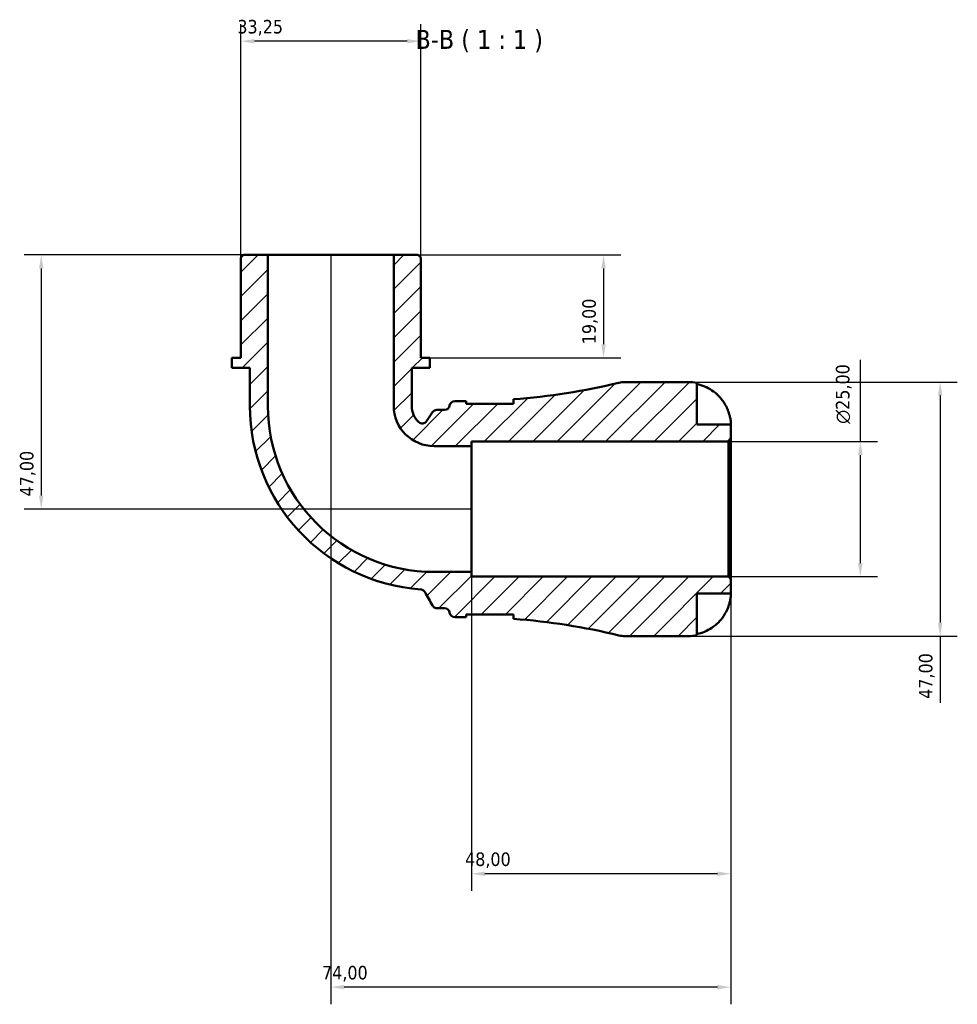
# Model space of a CAD drawing. Header units: millimetres. Extents: x 0 to 902, y 0 to 849.
# Tile 4 of 6: x 308 to 481, y 667 to 849. Entities that reach past the tile are written whole.
import ezdxf

# ---------------------------------------------------------------- set-up
doc = ezdxf.new("R2010")
doc.units = ezdxf.units.MM
for name, color, linetype, lineweight in [('Dimension (ISO)', 7, 'Continuous', 25), ('Hatch (ISO)', 7, 'Continuous', 18), ('Symbol (ISO)', 7, 'Continuous', 25), ('Visible (ISO)', 7, 'Continuous', 50)]:
    doc.layers.add(name, color=color, linetype=linetype, lineweight=lineweight)
doc.styles.add('Label Text (ISO)', font='tahoma.ttf')
doc.styles.add('Note Text (ISO)', font='tahoma.ttf')
doc.dimstyles.new('Default (ISO)', dxfattribs={"dimtxt": 2.5, "dimasz": 2.5, "dimexe": 3.174999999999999, "dimexo": 0, "dimgap": 0.762, "dimtad": 1, "dimrnd": 1e-08, "dimzin": 0, "dimtxsty": 'Note Text (ISO)', "dimcen": 0.09, "dimdle": 10, "dimclrd": 256, "dimclre": 256, "dimclrt": 232, "dimazin": 0, "dimtfac": 1.402080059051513, "dimtmove": 0, "dimatfit": 3, "dimfxl": 1, "dimtolj": 1, "dimtzin": 0, "dimlwd": -1, "dimlwe": -1, "dimarcsym": 0})

# ---------------------------------------------------------------- blocks, each defined once
blk = doc.blocks.new('*D7')
at = {"layer": 'Defpoints', "color": 0, "transparency": 16777216}
for p in [(438.721407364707, 770.7451511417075), (463.130676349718, 770.7451511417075), (438.721407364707, 745.7451511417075)]:
    blk.add_point(p, dxfattribs=at)
at = {"layer": 'Dimension (ISO)', "transparency": 16777216}
for p, q in [((463.130676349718, 770.7451511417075), (463.130676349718, 785.8795519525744)), ((438.721407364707, 770.7451511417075), (466.305676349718, 770.7451511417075)), ((463.130676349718, 748.2451511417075), (463.130676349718, 768.2451511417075)), ((438.721407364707, 745.7451511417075), (466.305676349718, 745.7451511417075))]:
    blk.add_line(p, q, dxfattribs=at)
for points in [[(462.7140096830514, 768.2451511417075), (463.5473430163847, 768.2451511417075), (463.130676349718, 770.7451511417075)], [(462.7140096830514, 748.2451511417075), (463.5473430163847, 748.2451511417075), (463.130676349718, 745.7451511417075)]]:
    blk.add_solid(points, dxfattribs=at)
at = {"layer": 'Dimension (ISO)', "color": 232, "true_color": 0xca0064, "transparency": 16777216, "insert": (458.6071784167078, 774.0071511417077), "char_height": 2.5, "attachment_point": 1, "rotation": 90, "style": 'Note Text (ISO)'}
blk.add_mtext('\\A1;\\fAIGDT|b0|i0;\\H2.5000;\\ln\\fTahoma|b0|i0;\\H2.5000;25,00', dxfattribs=at)
blk = doc.blocks.new('*D8')
at = {"layer": 'Defpoints', "color": 0, "transparency": 16777216}
for p in [(348.566907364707, 844.7901511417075), (348.566907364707, 804.7751511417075), (381.815907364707, 804.7751511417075)]:
    blk.add_point(p, dxfattribs=at)
at = {"layer": 'Dimension (ISO)', "transparency": 16777216}
for p, q in [((348.566907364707, 804.7751511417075), (348.566907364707, 847.9651511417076)), ((381.815907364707, 804.7751511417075), (381.815907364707, 847.9651511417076)), ((379.315907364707, 844.7901511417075), (351.0669073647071, 844.7901511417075))]:
    blk.add_line(p, q, dxfattribs=at)
for points in [[(351.0669073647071, 845.2068178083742), (351.0669073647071, 844.3734844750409), (348.566907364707, 844.7901511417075)], [(379.315907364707, 845.2068178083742), (379.315907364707, 844.3734844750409), (381.815907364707, 844.7901511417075)]]:
    blk.add_solid(points, dxfattribs=at)
at = {"layer": 'Dimension (ISO)', "color": 232, "true_color": 0xca0064, "transparency": 16777216, "insert": (347.9054822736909, 848.7254217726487), "char_height": 2.5, "attachment_point": 1, "style": 'Note Text (ISO)'}
blk.add_mtext('\\A1;33,25', dxfattribs=at)
blk = doc.blocks.new('*D9')
at = {"layer": 'Defpoints', "color": 0, "transparency": 16777216}
for p in [(376.8285573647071, 805.2451511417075), (383.4783573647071, 786.2451511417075), (415.6336838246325, 786.2451511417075)]:
    blk.add_point(p, dxfattribs=at)
at = {"layer": 'Dimension (ISO)', "transparency": 16777216}
for p, q in [((376.8285573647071, 805.2451511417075), (418.8086838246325, 805.2451511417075)), ((415.6336838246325, 802.7451511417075), (415.6336838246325, 788.7451511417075)), ((383.4783573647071, 786.2451511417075), (418.8086838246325, 786.2451511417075))]:
    blk.add_line(p, q, dxfattribs=at)
for points in [[(415.2170171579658, 802.7451511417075), (416.0503504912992, 802.7451511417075), (415.6336838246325, 805.2451511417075)], [(415.2170171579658, 788.7451511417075), (416.0503504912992, 788.7451511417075), (415.6336838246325, 786.2451511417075)]]:
    blk.add_solid(points, dxfattribs=at)
at = {"layer": 'Dimension (ISO)', "color": 232, "true_color": 0xca0064, "transparency": 16777216, "insert": (411.7000921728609, 788.7298724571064), "char_height": 2.5, "attachment_point": 1, "rotation": 90, "style": 'Note Text (ISO)'}
blk.add_mtext('\\A1;19,00', dxfattribs=at)
blk = doc.blocks.new('*D10')
at = {"layer": 'Defpoints', "color": 0, "transparency": 16777216}
for p in [(353.554257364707, 805.2451511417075), (311.62531558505, 758.2451511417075), (391.191407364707, 758.2451511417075)]:
    blk.add_point(p, dxfattribs=at)
at = {"layer": 'Dimension (ISO)', "transparency": 16777216}
for p, q in [((353.554257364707, 805.2451511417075), (308.45031558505, 805.2451511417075)), ((311.62531558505, 802.7451511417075), (311.62531558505, 760.7451511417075)), ((391.191407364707, 758.2451511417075), (308.45031558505, 758.2451511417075))]:
    blk.add_line(p, q, dxfattribs=at)
for points in [[(311.2086489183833, 802.7451511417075), (312.0419822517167, 802.7451511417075), (311.62531558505, 805.2451511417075)], [(311.2086489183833, 760.7451511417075), (312.0419822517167, 760.7451511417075), (311.62531558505, 758.2451511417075)]]:
    blk.add_solid(points, dxfattribs=at)
at = {"layer": 'Dimension (ISO)', "color": 232, "true_color": 0xca0064, "transparency": 16777216, "insert": (307.6917239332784, 760.573727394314), "char_height": 2.5, "attachment_point": 1, "rotation": 90, "style": 'Note Text (ISO)'}
blk.add_mtext('\\A1;47,00', dxfattribs=at)
blk = doc.blocks.new('*D11')
at = {"layer": 'Defpoints', "color": 0, "transparency": 16777216}
for p in [(391.191407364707, 746.6080011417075), (439.191407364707, 745.2751511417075), (391.191407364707, 690.7809202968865)]:
    blk.add_point(p, dxfattribs=at)
at = {"layer": 'Dimension (ISO)', "transparency": 16777216}
for p, q in [((391.191407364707, 746.6080011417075), (391.191407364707, 687.6059202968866)), ((439.191407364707, 745.2751511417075), (439.191407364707, 687.6059202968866)), ((436.691407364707, 690.7809202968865), (393.6914073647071, 690.7809202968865))]:
    blk.add_line(p, q, dxfattribs=at)
for points in [[(393.6914073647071, 691.1975869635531), (393.6914073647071, 690.3642536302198), (391.191407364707, 690.7809202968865)], [(436.691407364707, 691.1975869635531), (436.691407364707, 690.3642536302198), (439.191407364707, 690.7809202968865)]]:
    blk.add_solid(points, dxfattribs=at)
at = {"layer": 'Dimension (ISO)', "color": 232, "true_color": 0xca0064, "transparency": 16777216, "insert": (390.0199836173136, 694.7212278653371), "char_height": 2.5, "attachment_point": 1, "style": 'Note Text (ISO)'}
blk.add_mtext('\\A1;48,00', dxfattribs=at)
blk = doc.blocks.new('*D12')
at = {"layer": 'Defpoints', "color": 0, "transparency": 16777216}
for p in [(365.1914073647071, 805.2451511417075), (439.191407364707, 745.2751511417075), (365.1914073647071, 669.8076504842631)]:
    blk.add_point(p, dxfattribs=at)
at = {"layer": 'Dimension (ISO)', "transparency": 16777216}
for p, q in [((365.1914073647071, 805.2451511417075), (365.1914073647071, 666.6326504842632)), ((439.191407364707, 745.2751511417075), (439.191407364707, 666.6326504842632)), ((436.691407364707, 669.8076504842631), (367.6914073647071, 669.8076504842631))]:
    blk.add_line(p, q, dxfattribs=at)
for points in [[(367.6914073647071, 670.2243171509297), (367.6914073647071, 669.3909838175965), (365.1914073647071, 669.8076504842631)], [(436.691407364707, 670.2243171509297), (436.691407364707, 669.3909838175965), (439.191407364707, 669.8076504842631)]]:
    blk.add_solid(points, dxfattribs=at)
at = {"layer": 'Dimension (ISO)', "color": 232, "true_color": 0xca0064, "transparency": 16777216, "insert": (363.5695135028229, 673.7412421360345), "char_height": 2.5, "attachment_point": 1, "style": 'Note Text (ISO)'}
blk.add_mtext('\\A1;74,00', dxfattribs=at)
blk = doc.blocks.new('*D13')
at = {"layer": 'Defpoints', "color": 0, "transparency": 16777216}
for p in [(431.316407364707, 781.7451511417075), (431.316407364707, 734.7451511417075), (477.8897066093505, 734.7451511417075)]:
    blk.add_point(p, dxfattribs=at)
at = {"layer": 'Dimension (ISO)', "transparency": 16777216}
for p, q in [((431.316407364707, 781.7451511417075), (481.0647066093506, 781.7451511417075)), ((477.8897066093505, 779.2451511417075), (477.8897066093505, 737.2451511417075)), ((431.316407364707, 734.7451511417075), (481.0647066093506, 734.7451511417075)), ((477.8897066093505, 734.7451511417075), (477.8897066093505, 722.3783036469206))]:
    blk.add_line(p, q, dxfattribs=at)
for points in [[(477.4730399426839, 779.2451511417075), (478.3063732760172, 779.2451511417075), (477.8897066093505, 781.7451511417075)], [(477.4730399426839, 737.2451511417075), (478.3063732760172, 737.2451511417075), (477.8897066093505, 734.7451511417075)]]:
    blk.add_solid(points, dxfattribs=at)
at = {"layer": 'Dimension (ISO)', "color": 232, "true_color": 0xca0064, "transparency": 16777216, "insert": (473.956114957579, 723.1403036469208), "char_height": 2.5, "attachment_point": 1, "rotation": 90, "style": 'Note Text (ISO)'}
blk.add_mtext('\\A1;47,00', dxfattribs=at)

msp = doc.modelspace()

# ---------------------------------------------------------------- hatches: boundary and pattern name
at = {"layer": 'Hatch (ISO)'}
h = msp.add_hatch(dxfattribs=at)
h.set_pattern_fill('ANSI31', color=256, scale=25.4, style=0)
h.set_pattern_definition([(45, (0, 0), (-2.245064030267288, 2.245064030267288), [])])
edge = h.paths.add_edge_path()
edge.add_ellipse((419.5974207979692, 739.4451511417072), major_axis=(-1.105459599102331, -4.568146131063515), ratio=1, start_angle=0, end_angle=13.60365819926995)
edge.add_line((419.5974207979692, 734.7451511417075), (431.316407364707, 734.7451511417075))
edge.add_ellipse((431.3164073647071, 742.6201511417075), major_axis=(-8.9e-15, -7.874999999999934), ratio=1, start_angle=0, end_angle=11.53695903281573)
edge.add_line((432.891407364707, 734.9042584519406), (432.8914073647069, 742.6201511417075))
edge.add_line((432.8914073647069, 742.6201511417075), (439.191407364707, 742.6201511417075))
edge.add_line((439.191407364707, 742.6201511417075), (439.191407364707, 745.2751511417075))
edge.add_line((439.191407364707, 745.2751511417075), (438.721407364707, 745.7451511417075))
edge.add_line((438.721407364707, 745.7451511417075), (391.191407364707, 745.7451511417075))
edge.add_line((391.191407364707, 745.7451511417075), (391.191407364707, 746.6080011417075))
edge.add_line((391.191407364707, 746.6080011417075), (384.2839073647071, 746.6080011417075))
edge.add_ellipse((384.283907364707, 777.3376511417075), major_axis=(-6.7e-15, -30.72965), ratio=1, start_angle=270, end_angle=360, ccw=False)
edge.add_line((353.5542573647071, 777.3376511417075), (353.5542573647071, 805.2451511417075))
edge.add_line((353.554257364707, 805.2451511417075), (349.036907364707, 805.2451511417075))
edge.add_line((349.036907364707, 805.2451511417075), (348.566907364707, 804.7751511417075))
edge.add_line((348.566907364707, 804.7751511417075), (348.566907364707, 786.2451511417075))
edge.add_line((348.566907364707, 786.2451511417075), (346.9044573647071, 786.2451511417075))
edge.add_line((346.9044573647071, 786.2451511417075), (346.9044573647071, 784.3451511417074))
edge.add_line((346.9044573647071, 784.3451511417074), (350.2293573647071, 784.3451511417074))
edge.add_line((350.229357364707, 784.3451511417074), (350.229357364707, 777.3376511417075))
edge.add_ellipse((384.283907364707, 777.3376511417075), major_axis=(-34.05455000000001, 0), ratio=1, start_angle=0, end_angle=85.83682190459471)
edge.add_spline(control_points=[(381.8116408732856, 743.3729595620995), (381.903230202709, 743.3662928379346), (381.9933502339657, 743.3462404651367), (382.1649000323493, 743.2806442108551), (382.2454075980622, 743.2354529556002), (382.4149417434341, 743.1044789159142), (382.4962623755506, 743.0114430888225), (382.5574633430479, 742.9054399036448)], knot_values=[-0.0918195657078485, -0.0918195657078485, -0.0918195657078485, -0.0918195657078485, -0.0642700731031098, -0.0642700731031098, -0.0367205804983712, -0.0367205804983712, 0, 0, 0, 0], degree=3, periodic=0)
edge.add_line((382.5574633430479, 742.9054399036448), (384.0125527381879, 740.3851511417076))
edge.add_spline(control_points=[(384.0125527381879, 740.3851511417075), (384.0641946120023, 740.2957047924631), (384.130227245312, 740.2153782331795), (384.2857561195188, 740.0794337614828), (384.3741943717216, 740.0247406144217), (384.5829829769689, 739.9390589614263), (384.7042146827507, 739.9151511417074), (384.8266166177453, 739.9151511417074)], knot_values=[-0.0986908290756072, -0.0986908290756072, -0.0986908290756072, -0.0986908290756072, -0.0677057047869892, -0.0677057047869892, -0.0367205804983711, -0.0367205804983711, 0, 0, 0, 0], degree=3, periodic=0)
edge.add_line((384.8266166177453, 739.9151511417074), (386.2386526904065, 739.9151511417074))
edge.add_ellipse((386.2386526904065, 738.9751511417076), major_axis=(8.9e-15, 0.9400000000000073), ratio=1, start_angle=277.18075578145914, end_angle=360, ccw=False)
edge.add_ellipse((388.1039073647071, 739.2101511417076), major_axis=(-0.9326273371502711, -0.1175000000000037), ratio=1, start_angle=1.332e-13, end_angle=82.81924421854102)
edge.add_line((388.1039073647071, 738.2701511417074), (390.043907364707, 738.2701511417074))
edge.add_ellipse((390.043907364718, 617.3196857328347), major_axis=(-1.0929e-11, 120.9504654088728), ratio=1, start_angle=359.91354738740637, end_angle=360, ccw=False)
edge.add_line((390.2264073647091, 738.2700134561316), (390.2264073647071, 738.7701511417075))
edge.add_line((390.226407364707, 738.7701511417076), (398.976407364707, 738.7701511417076))
edge.add_line((398.976407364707, 738.7701511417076), (398.976407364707, 737.9398562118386))
edge.add_ellipse((390.0439073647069, 617.3196857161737), major_axis=(8.932500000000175, 120.6201704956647), ratio=1, start_angle=350.6316370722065, end_angle=360, ccw=False)
edge = h.paths.add_edge_path()
edge.add_ellipse((419.5974207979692, 777.0451511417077), major_axis=(1.78e-14, 4.699999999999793), ratio=1, start_angle=0, end_angle=13.60365819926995)
edge.add_ellipse((390.0439073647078, 899.1706165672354), major_axis=(28.44805383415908, -117.5573192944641), ratio=1, start_angle=350.6316370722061, end_angle=360, ccw=False)
edge.add_line((398.9764073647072, 778.5504460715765), (398.9764073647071, 777.7201511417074))
edge.add_line((398.976407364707, 777.7201511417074), (390.226407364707, 777.7201511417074))
edge.add_line((390.226407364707, 777.7201511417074), (390.226407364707, 778.2202888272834))
edge.add_ellipse((390.0439073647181, 899.1706165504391), major_axis=(0.1824999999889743, -120.9503277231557), ratio=1, start_angle=359.91354738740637, end_angle=360, ccw=False)
edge.add_line((390.0439073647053, 778.2201511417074), (388.1039073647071, 778.2201511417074))
edge.add_ellipse((388.1039073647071, 777.2801511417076), major_axis=(0, 0.940000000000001), ratio=1, start_angle=0, end_angle=82.81924421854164)
edge.add_ellipse((386.2386526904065, 777.5151511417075), major_axis=(0.9326273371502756, -0.1175000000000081), ratio=1, start_angle=277.18075578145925, end_angle=360, ccw=False)
edge.add_line((386.2386526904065, 776.5751511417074), (384.7882080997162, 776.5751511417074))
edge.add_ellipse((384.7882080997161, 775.6351511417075), major_axis=(2.2e-15, 0.9399999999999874), ratio=1, start_angle=0, end_angle=56.42623908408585)
edge.add_line((384.0050239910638, 776.1549805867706), (382.8943213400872, 774.481576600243))
edge.add_ellipse((382.1111372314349, 775.001406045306), major_axis=(0.7831841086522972, -0.5198294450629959), ratio=1, start_angle=260.6501178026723, end_angle=360, ccw=False)
edge.add_ellipse((384.283907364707, 777.3376511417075), major_axis=(-2.812931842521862, -3.024571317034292), ratio=1, start_angle=312.92364311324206, end_angle=359.99999999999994, ccw=False)
edge.add_line((380.1534573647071, 777.3376511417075), (380.1534573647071, 784.3451511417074))
edge.add_line((380.1534573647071, 784.3451511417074), (383.4783573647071, 784.3451511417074))
edge.add_line((383.4783573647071, 784.3451511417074), (383.4783573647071, 786.2451511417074))
edge.add_line((383.4783573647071, 786.2451511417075), (381.8159073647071, 786.2451511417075))
edge.add_line((381.815907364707, 786.2451511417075), (381.815907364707, 804.7751511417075))
edge.add_line((381.815907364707, 804.7751511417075), (381.345907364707, 805.2451511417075))
edge.add_line((381.345907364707, 805.2451511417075), (376.828557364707, 805.2451511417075))
edge.add_line((376.8285573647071, 805.2451511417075), (376.8285573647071, 777.3376511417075))
edge.add_ellipse((384.283907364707, 777.3376511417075), major_axis=(-7.455350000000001, 2.2e-15), ratio=1, start_angle=0, end_angle=90)
edge.add_line((384.283907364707, 769.8823011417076), (391.191407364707, 769.8823011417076))
edge.add_line((391.191407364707, 769.8823011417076), (391.191407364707, 770.7451511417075))
edge.add_line((391.191407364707, 770.7451511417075), (438.721407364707, 770.7451511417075))
edge.add_line((438.721407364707, 770.7451511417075), (439.191407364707, 771.2151511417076))
edge.add_line((439.191407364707, 771.2151511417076), (439.191407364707, 773.8701511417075))
edge.add_line((439.191407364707, 773.8701511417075), (432.8914073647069, 773.8701511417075))
edge.add_line((432.8914073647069, 773.8701511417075), (432.8914073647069, 781.5860438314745))
edge.add_ellipse((431.3164073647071, 773.8701511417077), major_axis=(1.575000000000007, 7.715892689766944), ratio=1, start_angle=0, end_angle=11.53695903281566)
edge.add_line((431.3164073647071, 781.7451511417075), (419.5974207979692, 781.7451511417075))

# ---------------------------------------------------------------- linework, layer by layer
at = {"layer": 'Visible (ISO)'}
for p, q in [((349.036907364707, 805.2451511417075), (348.566907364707, 804.7751511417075)), ((353.554257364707, 805.2451511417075), (349.036907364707, 805.2451511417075)), ((353.554257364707, 777.3376511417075), (353.554257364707, 805.2451511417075)), ((376.8285573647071, 805.2451511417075), (353.554257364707, 805.2451511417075)), ((381.345907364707, 805.2451511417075), (376.8285573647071, 805.2451511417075)), ((376.8285573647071, 805.2451511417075), (376.8285573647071, 777.3376511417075)), ((381.815907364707, 804.7751511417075), (381.345907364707, 805.2451511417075)), ((348.566907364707, 804.7751511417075), (348.566907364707, 786.2451511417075)), ((381.815907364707, 786.2451511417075), (381.815907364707, 804.7751511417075)), ((348.566907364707, 786.2451511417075), (346.904457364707, 786.2451511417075)), ((346.904457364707, 786.2451511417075), (346.904457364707, 784.3451511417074)), ((383.4783573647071, 786.2451511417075), (381.815907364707, 786.2451511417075)), ((383.4783573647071, 784.3451511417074), (383.4783573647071, 786.2451511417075)), ((346.904457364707, 784.3451511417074), (350.229357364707, 784.3451511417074)), ((350.229357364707, 784.3451511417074), (350.229357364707, 777.3376511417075)), ((380.1534573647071, 777.3376511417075), (380.1534573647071, 784.3451511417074)), ((380.1534573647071, 784.3451511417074), (383.4783573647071, 784.3451511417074)), ((431.316407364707, 781.7451511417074), (419.5974207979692, 781.7451511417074)), ((432.8914073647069, 773.8701511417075), (432.891407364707, 781.5860438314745)), ((390.043907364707, 778.2201511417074), (388.1039073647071, 778.2201511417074)), ((390.226407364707, 777.7201511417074), (390.226407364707, 778.2202888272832)), ((398.976407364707, 778.5504460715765), (398.976407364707, 777.7201511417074)), ((384.0050239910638, 776.1549805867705), (382.8943213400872, 774.481576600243)), ((386.2386526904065, 776.5751511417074), (384.7882080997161, 776.5751511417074)), ((398.976407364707, 777.7201511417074), (390.226407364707, 777.7201511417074)), ((439.191407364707, 773.8701511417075), (432.8914073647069, 773.8701511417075)), ((439.191407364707, 771.2151511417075), (439.191407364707, 773.8701511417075)), ((391.191407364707, 769.8823011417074), (391.191407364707, 770.7451511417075)), ((391.191407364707, 770.7451511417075), (438.721407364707, 770.7451511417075)), ((438.721407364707, 770.7451511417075), (439.191407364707, 771.2151511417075)), ((438.721407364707, 770.7451511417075), (438.721407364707, 745.7451511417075)), ((439.191407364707, 745.2751511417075), (439.191407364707, 771.2151511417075)), ((384.283907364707, 769.8823011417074), (391.191407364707, 769.8823011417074)), ((391.191407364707, 746.6080011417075), (391.191407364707, 769.8823011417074)), ((391.191407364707, 746.6080011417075), (384.283907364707, 746.6080011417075)), ((391.191407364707, 745.7451511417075), (391.191407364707, 746.6080011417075)), ((438.721407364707, 745.7451511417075), (391.191407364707, 745.7451511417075)), ((439.191407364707, 745.2751511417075), (438.721407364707, 745.7451511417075)), ((439.191407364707, 742.6201511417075), (439.191407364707, 745.2751511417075)), ((432.891407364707, 734.9042584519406), (432.8914073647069, 742.6201511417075)), ((432.8914073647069, 742.6201511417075), (439.191407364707, 742.6201511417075)), ((384.8266166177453, 739.9151511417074), (386.2386526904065, 739.9151511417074)), ((388.1039073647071, 738.2701511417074), (390.043907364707, 738.2701511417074)), ((390.226407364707, 738.2700134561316), (390.226407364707, 738.7701511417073)), ((390.226407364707, 738.7701511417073), (398.976407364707, 738.7701511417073)), ((398.976407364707, 738.7701511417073), (398.976407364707, 737.9398562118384)), ((419.5974207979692, 734.7451511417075), (431.316407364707, 734.7451511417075))]:
    msp.add_line(p, q, dxfattribs=at)
for centre, radius, start, end in [((390.0439073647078, 899.1706165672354), 120.9504654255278, 274.2352952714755, 283.6036581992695), ((419.5974207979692, 777.0451511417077), 4.699999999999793, 90, 103.6036581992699), ((431.3164073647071, 773.8701511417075), 7.874999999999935, 78.46304096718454, 90), ((388.1039073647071, 777.2801511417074), 0.940000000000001, 90, 172.819244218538), ((390.0439073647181, 899.1706165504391), 120.9504654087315, 269.9999999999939, 270.0864526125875), ((384.283907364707, 777.3376511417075), 34.05455000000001, 180, 265.8368219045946), ((384.283907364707, 777.3376511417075), 30.72965, 180, 270), ((384.283907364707, 777.3376511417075), 7.455350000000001, 180, 270), ((384.283907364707, 777.3376511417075), 4.130449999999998, 180, 227.0763568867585), ((384.7882080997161, 775.6351511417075), 0.9399999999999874, 90, 146.4262390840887), ((386.2386526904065, 777.5151511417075), 0.9400000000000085, 269.9999999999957, 352.8192442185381), ((382.1111372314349, 775.0014060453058), 0.9399999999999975, 227.0763568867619, 326.4262390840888), ((386.2386526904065, 738.9751511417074), 0.9400000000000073, 7.180755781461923, 90), ((388.1039073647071, 739.2101511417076), 0.9400000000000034, 187.1807557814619, 270.0000000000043), ((390.043907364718, 617.3196857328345), 120.9504654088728, 89.91354738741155, 90.00000000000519), ((390.0439073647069, 617.3196857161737), 120.9504654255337, 76.39634180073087, 85.7647047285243), ((419.5974207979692, 739.4451511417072), 4.699999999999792, 256.3963418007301, 270), ((431.3164073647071, 742.6201511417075), 7.874999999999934, 270, 281.536959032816)]:
    msp.add_arc(centre, radius, start, end, dxfattribs=at)
for points, knots in [([(432.891407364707, 781.3725109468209), (433.393406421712, 781.2690947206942), (433.8835738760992, 781.1138415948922), (434.76659728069, 780.7463560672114), (435.2383319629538, 780.4976898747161), (436.1185128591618, 779.9061185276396), (436.5269704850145, 779.5632303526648), (437.2155951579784, 778.8706221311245), (437.5586051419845, 778.4565527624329), (438.0668785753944, 777.6901039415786), (438.2557152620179, 777.3532506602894), (438.4136643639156, 777.0201511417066)], [0.1494100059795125, 0.1494100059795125, 0.1494100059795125, 0.1494100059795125, 0.2904450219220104, 0.2904450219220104, 0.4363417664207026, 0.4363417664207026, 0.5822385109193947, 0.5822385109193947, 0.7293467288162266, 0.7293467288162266, 0.8352625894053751, 0.8352625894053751, 0.8352625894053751, 0.8352625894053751]), ([(438.4136643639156, 777.0201511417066), (438.4195630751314, 777.0077113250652), (438.4254353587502, 776.9952566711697), (438.510459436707, 776.8138918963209), (438.5844507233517, 776.6428850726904), (438.7112718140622, 776.3229222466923), (438.7653691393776, 776.1746929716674), (438.8733282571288, 775.85174087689), (438.9245045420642, 775.6789981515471), (439.04222874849, 775.2283865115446), (439.0928229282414, 774.9672959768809), (439.1649051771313, 774.474328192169), (439.1796872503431, 774.2612693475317), (439.1930244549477, 773.9527956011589), (439.191407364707, 773.8701511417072), (439.191407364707, 773.8701511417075)], [-0.5107228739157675, -0.5107228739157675, -0.5107228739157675, -0.5107228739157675, -0.5065357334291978, -0.5065357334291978, -0.4498195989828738, -0.4498195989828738, -0.4007076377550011, -0.4007076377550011, -0.3417366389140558, -0.3417366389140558, -0.24159774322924, -0.24159774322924, -0.1249837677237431, -0.1249837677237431, 0, 0, 0, 0]), ([(381.8116408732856, 743.3729595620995), (381.903230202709, 743.3662928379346), (381.9933502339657, 743.3462404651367), (382.1649000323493, 743.2806442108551), (382.2454075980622, 743.2354529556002), (382.4149417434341, 743.1044789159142), (382.4962623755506, 743.0114430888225), (382.5574633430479, 742.9054399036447)], [-0.0918195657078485, -0.0918195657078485, -0.0918195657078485, -0.0918195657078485, -0.0642700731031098, -0.0642700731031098, -0.0367205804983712, -0.0367205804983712, 0, 0, 0, 0]), ([(382.5574633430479, 742.9054399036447), (382.8033331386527, 742.4795809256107), (383.0492029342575, 742.0537219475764), (383.5342327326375, 741.2136256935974), (383.7733927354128, 740.7993884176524), (384.0125527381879, 740.3851511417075)], [-0.3452888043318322, -0.3452888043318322, -0.3452888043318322, -0.3452888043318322, -0.1977669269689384, -0.1977669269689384, -0.0542709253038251, -0.0542709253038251, -0.0542709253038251, -0.0542709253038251]), ([(439.191407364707, 742.6201511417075), (439.191407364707, 742.6201511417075), (439.1915463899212, 742.5972338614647), (439.1903771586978, 742.5032252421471), (439.188946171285, 742.4292340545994), (439.1751078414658, 742.1595732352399), (439.1551856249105, 741.9172414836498), (439.0700906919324, 741.4063045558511), (439.020064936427, 741.1694705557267), (438.9018210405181, 740.7318459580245), (438.8430379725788, 740.5413759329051), (438.7064918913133, 740.1516781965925), (438.6291862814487, 739.954139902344), (438.5022588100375, 739.661117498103), (438.4587587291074, 739.5652508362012), (438.4136643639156, 739.4701511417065)], [-2.17667964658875, -2.17667964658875, -2.17667964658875, -2.17667964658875, -2.110866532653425, -2.110866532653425, -2.040552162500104, -2.040552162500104, -1.917383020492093, -1.917383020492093, -1.829422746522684, -1.829422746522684, -1.765581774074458, -1.765581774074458, -1.701178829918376, -1.701178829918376, -1.669619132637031, -1.669619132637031, -1.669619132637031, -1.669619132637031]), ([(384.0125527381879, 740.3851511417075), (384.0641946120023, 740.2957047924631), (384.130227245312, 740.2153782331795), (384.2857561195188, 740.0794337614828), (384.3741943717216, 740.0247406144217), (384.5829829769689, 739.9390589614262), (384.7042146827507, 739.9151511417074), (384.8266166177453, 739.9151511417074)], [-0.0986908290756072, -0.0986908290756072, -0.0986908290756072, -0.0986908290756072, -0.0677057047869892, -0.0677057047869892, -0.0367205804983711, -0.0367205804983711, 0, 0, 0, 0]), ([(438.4136643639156, 739.4701511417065), (438.2557152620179, 739.1370516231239), (438.0668785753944, 738.8001983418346), (437.5586051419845, 738.0337495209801), (437.2155951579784, 737.6196801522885), (436.5269704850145, 736.9270719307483), (436.1185128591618, 736.5841837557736), (435.2383319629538, 735.9926124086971), (434.76659728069, 735.7439462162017), (433.8835738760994, 735.3764606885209), (433.393406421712, 735.2212075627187), (432.891407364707, 735.1177913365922)], [3.89239507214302, 3.89239507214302, 3.89239507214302, 3.89239507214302, 3.998310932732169, 3.998310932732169, 4.145419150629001, 4.145419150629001, 4.291315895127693, 4.291315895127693, 4.437212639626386, 4.437212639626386, 4.578247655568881, 4.578247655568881, 4.578247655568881, 4.578247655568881])]:
    msp.add_open_spline(points, degree=3, knots=knots, dxfattribs=at)
for points in [[(398.9695256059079, 777.7201453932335), (398.9741044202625, 777.7445557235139), (398.976407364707, 777.768311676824), (398.976407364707, 777.7913784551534)], [(398.976407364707, 738.6989238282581), (398.976407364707, 738.7219829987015), (398.9741051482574, 738.7457355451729), (398.9695242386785, 738.7701516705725)]]:
    msp.add_open_spline(points, degree=3, dxfattribs=at)

# ---------------------------------------------------------------- texts
at = {"layer": 'Symbol (ISO)', "insert": (380.8463157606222, 842.7451512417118), "char_height": 3.499999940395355, "attachment_point": 7, "style": 'Label Text (ISO)'}
msp.add_mtext('B-B ( 1 : 1 )', dxfattribs=at)

# ---------------------------------------------------------------- dimensions: what is measured, and where the dimension line sits
at = {"layer": 'Dimension (ISO)'}
dim = msp.add_linear_dim(base=(348.566907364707, 844.7901511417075), p1=(381.815907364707, 804.7751511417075), p2=(348.566907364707, 804.7751511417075), dimstyle='Default (ISO)', override={"dimdec": 2, "dimtp": 0, "dimtm": 0, "dimtdec": 2, "dimtofl": 0, "dimatfit": 1}, dxfattribs=at)
dim.commit()
dim.dimension.update_dxf_attribs({"geometry": '*D8', "text_midpoint": (352.0089073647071, 844.7901511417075), "dimtype": 160})
for base, p1, p2, angle, override, picture, middle in [((311.62531558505, 758.2451511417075), (353.554257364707, 805.2451511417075), (391.191407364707, 758.2451511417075), 90, {"dimdec": 2, "dimtp": 0, "dimtm": 0, "dimtdec": 2, "dimtofl": 0, "dimatfit": 1}, '*D10', (311.6253155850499, 764.7451511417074)), ((365.1914073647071, 669.8076504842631), (439.191407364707, 745.2751511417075), (365.1914073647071, 805.2451511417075), 180, {"dimdec": 2, "dimtp": 0, "dimtm": 0, "dimtdec": 2, "dimtofl": 0, "dimatfit": 1}, '*D12', (367.6914073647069, 669.8076504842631)), ((415.6336838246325, 786.2451511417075), (376.8285573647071, 805.2451511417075), (383.4783573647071, 786.2451511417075), 90, {"dimdec": 2, "dimtp": 0, "dimtm": 0, "dimtdec": 2, "dimtofl": 0, "dimatfit": 1}, '*D9', (415.6336838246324, 792.7451511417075)), ((477.8897066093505, 734.7451511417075), (431.316407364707, 781.7451511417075), (431.316407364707, 734.7451511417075), 90, {"dimdec": 2, "dimtp": 0, "dimtm": 0, "dimtdec": 2, "dimtofl": 0, "dimatfit": 2}, '*D13', (477.8897066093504, 727.3117273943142)), ((391.191407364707, 690.7809202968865), (439.191407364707, 745.2751511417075), (391.191407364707, 746.6080011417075), 180, {"dimdec": 2, "dimtp": 0, "dimtm": 0, "dimtdec": 2, "dimtofl": 0, "dimatfit": 1}, '*D11', (394.191407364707, 690.7809202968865))]:
    dim = msp.add_linear_dim(base=base, p1=p1, p2=p2, angle=angle, dimstyle='Default (ISO)', override=override, dxfattribs=at)
    dim.commit()
    dim.dimension.update_dxf_attribs({"geometry": picture, "text_midpoint": middle, "dimtype": 160})
dim = msp.add_linear_dim(base=(463.130676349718, 770.7451511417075), p1=(438.721407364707, 745.7451511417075), p2=(438.721407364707, 770.7451511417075), angle=90, text='\\fAIGDT|b0|i0;\\H2.5000;\\ln\\fTahoma|b0|i0;\\H2.5000;<>', dimstyle='Default (ISO)', override={"dimdec": 2, "dimtp": 0, "dimtm": 0, "dimtdec": 2, "dimtofl": 0, "dimatfit": 2}, dxfattribs=at)
dim.commit()
dim.dimension.update_dxf_attribs({"geometry": '*D7', "text_midpoint": (463.1306763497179, 779.5623515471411), "dimtype": 160})

doc.saveas('drawing.dxf')
